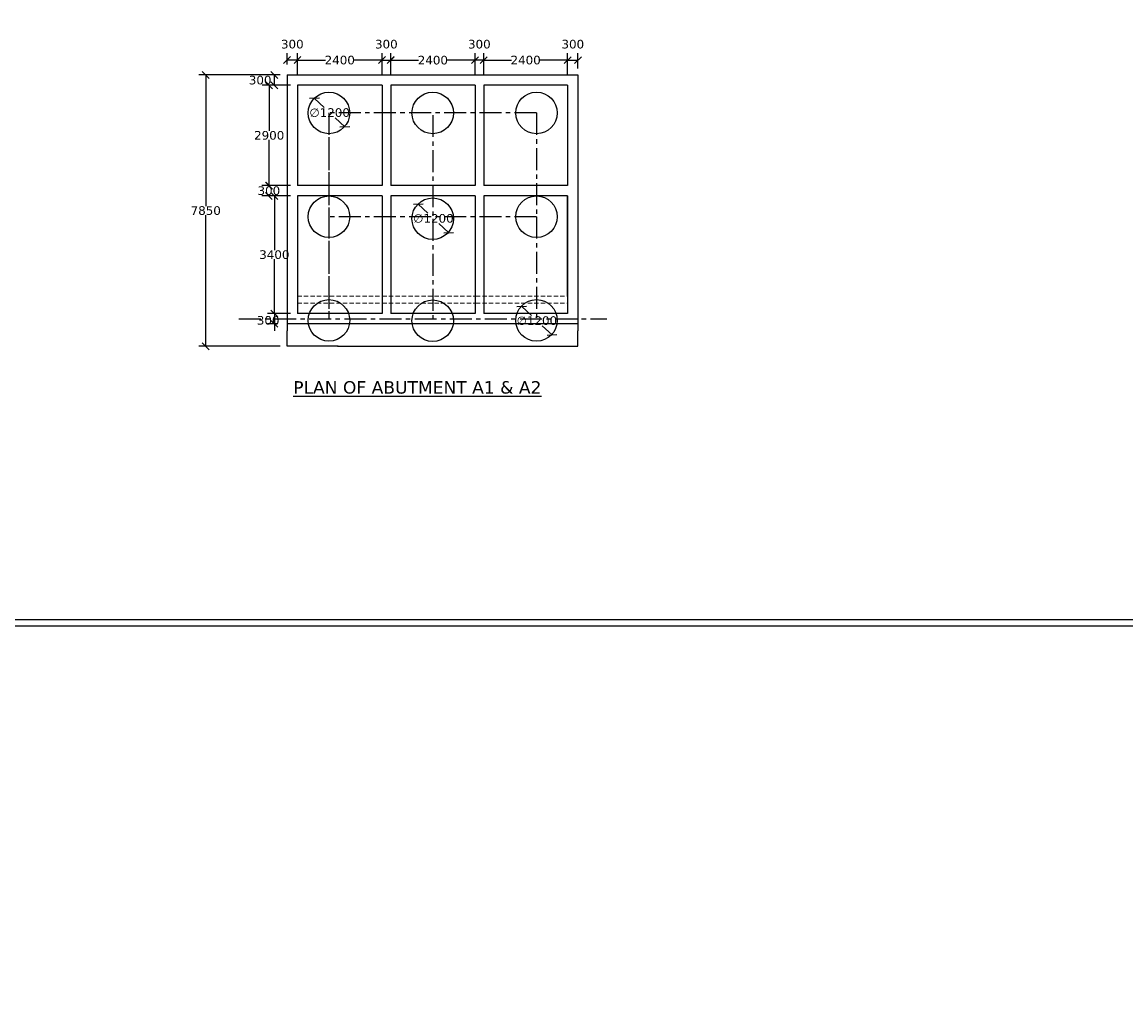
# Model space of a CAD drawing. Header units: millimetres. Extents: x -7746077780 to -3844657605, y -13315294818 to -6656873469.
# Tile 114 of 130: x -3871327096 to -3871295184, y -6657911807 to -6657883148. Entities that reach past the tile are written whole.
import ezdxf

# ---------------------------------------------------------------- set-up
doc = ezdxf.new("R2010")
doc.units = ezdxf.units.MM
doc.header["$MEASUREMENT"] = 0
doc.header["$PDMODE"] = 2
doc.linetypes.add('CENTER', pattern=[50.8, 31.75, -6.35, 6.35, -6.35])
doc.linetypes.add('HIDDEN', pattern=[0.375, 0.25, -0.125])
doc.layers.add('TEX', color=6, linetype='Continuous')
doc.layers.add('TEXT', color=7, linetype='Continuous')
doc.styles.get("Standard").update_dxf_attribs({"font": 'verdana.ttf', "height": 250})
doc.dimstyles.new('ISO-25', dxfattribs={"dimtxt": 250, "dimasz": 200, "dimexe": 200, "dimexo": 200, "dimgap": 0.02, "dimtad": 0, "dimtih": 1, "dimtoh": 1, "dimdec": 0, "dimdsep": 46, "dimtxsty": 'Standard', "dimblk": 'OBLIQUE', "dimcen": 150, "dimclrd": 1, "dimclre": 1, "dimclrt": 1, "dimadec": 0, "dimazin": 0, "dimtfac": 1, "dimtdec": 0, "dimtmove": 2, "dimatfit": 3, "dimldrblk": 'OBLIQUE', "dimfxl": 0, "dimarcsym": 0})

# ---------------------------------------------------------------- blocks, each defined once
blk = doc.blocks.new('_Oblique')
at = {"color": 0, "linetype": 'ByBlock', "lineweight": -2}
blk.add_line((-0.5, -0.5), (0.5, 0.5), dxfattribs=at)
blk = doc.blocks.new('*D906')
at = {"color": 1, "lineweight": -2, "ltscale": 20, "transparency": 16777216}
for p, q in [((-3871314001.399516, -6657884676.440735), (-3871314001.399516, -6657884048.759483)), ((-3871313751.399516, -6657884676.440735), (-3871313751.399516, -6657884048.759483)), ((-3871313751.399516, -6657884248.759483), (-3871314001.399516, -6657884248.759483))]:
    blk.add_line(p, q, dxfattribs=at)
at = {"layer": 'Defpoints', "color": 0, "ltscale": 20, "transparency": 16777216}
for p in [(-3871314001.399516, -6657884248.759483), (-3871314001.399516, -6657884876.440735), (-3871313751.399516, -6657884876.440735)]:
    blk.add_point(p, dxfattribs=at)
at = {"color": 1, "lineweight": -2, "ltscale": 20, "transparency": 16777216, "xscale": 200, "yscale": 200, "zscale": 200, "rotation": 180}
blk.add_blockref('_Oblique', (-3871314001.399516, -6657884248.759483), dxfattribs=at)
at = {"color": 1, "lineweight": -2, "ltscale": 20, "transparency": 16777216, "xscale": 200, "yscale": 200, "zscale": 200}
blk.add_blockref('_Oblique', (-3871313751.399516, -6657884248.759483), dxfattribs=at)
at = {"color": 1, "ltscale": 20, "transparency": 16777216, "insert": (-3871313876.399516, -6657883788.339812), "char_height": 250, "attachment_point": 5}
blk.add_mtext('300', dxfattribs=at)
blk = doc.blocks.new('*D907')
at = {"color": 1, "lineweight": -2, "ltscale": 20, "transparency": 16777216}
for p, q in [((-3871311324.402445, -6657884676.332483), (-3871311324.402445, -6657884048.52932)), ((-3871311024.474026, -6657884493.531038), (-3871311024.474026, -6657884048.52932)), ((-3871311324.402445, -6657884248.52932), (-3871311024.474026, -6657884248.52932))]:
    blk.add_line(p, q, dxfattribs=at)
at = {"layer": 'Defpoints', "color": 0, "ltscale": 20, "transparency": 16777216}
for p in [(-3871311024.474026, -6657884248.52932), (-3871311024.474026, -6657884693.531038), (-3871311324.402445, -6657884876.332483)]:
    blk.add_point(p, dxfattribs=at)
at = {"color": 1, "lineweight": -2, "ltscale": 20, "transparency": 16777216, "xscale": 200, "yscale": 200, "zscale": 200, "rotation": 180}
blk.add_blockref('_Oblique', (-3871311324.402445, -6657884248.52932), dxfattribs=at)
at = {"color": 1, "lineweight": -2, "ltscale": 20, "transparency": 16777216, "xscale": 200, "yscale": 200, "zscale": 200}
blk.add_blockref('_Oblique', (-3871311024.474026, -6657884248.52932), dxfattribs=at)
at = {"color": 1, "ltscale": 20, "transparency": 16777216, "insert": (-3871311174.438236, -6657883788.109649), "char_height": 250, "attachment_point": 5}
blk.add_mtext('300', dxfattribs=at)
blk = doc.blocks.new('*D908')
at = {"color": 1, "lineweight": -2, "ltscale": 20, "transparency": 16777216}
for p, q in [((-3871313751.399516, -6657884287.993662), (-3871313751.399516, -6657884048.438568)), ((-3871311324.402445, -6657884526.332483), (-3871311324.402445, -6657884048.438568)), ((-3871313751.399516, -6657884248.438568), (-3871312950.278267, -6657884248.438568)), ((-3871311324.402445, -6657884248.438568), (-3871312125.523694, -6657884248.438568))]:
    blk.add_line(p, q, dxfattribs=at)
at = {"layer": 'Defpoints', "color": 0, "ltscale": 20, "transparency": 16777216}
for p in [(-3871313751.399516, -6657884248.438568), (-3871313751.399516, -6657884487.993662), (-3871311324.402445, -6657884726.332483)]:
    blk.add_point(p, dxfattribs=at)
at = {"color": 1, "lineweight": -2, "ltscale": 20, "transparency": 16777216, "xscale": 200, "yscale": 200, "zscale": 200, "rotation": 180}
blk.add_blockref('_Oblique', (-3871313751.399516, -6657884248.438568), dxfattribs=at)
at = {"color": 1, "lineweight": -2, "ltscale": 20, "transparency": 16777216, "xscale": 200, "yscale": 200, "zscale": 200}
blk.add_blockref('_Oblique', (-3871311324.402445, -6657884248.438568), dxfattribs=at)
at = {"color": 1, "ltscale": 20, "transparency": 16777216, "insert": (-3871312537.90098, -6657884248.438568), "char_height": 250, "attachment_point": 5}
blk.add_mtext('2400', dxfattribs=at)
blk = doc.blocks.new('*D909')
at = {"color": 1, "lineweight": -2, "ltscale": 20, "transparency": 16777216}
for p, q in [((-3871316439.899514, -6657884476.440735), (-3871316439.899514, -6657884050.676151)), ((-3871314001.399516, -6657884476.440735), (-3871314001.399516, -6657884050.676151)), ((-3871316439.899514, -6657884250.676151), (-3871315633.026802, -6657884250.676151)), ((-3871314001.399516, -6657884250.676151), (-3871314808.272228, -6657884250.676151))]:
    blk.add_line(p, q, dxfattribs=at)
at = {"layer": 'Defpoints', "color": 0, "ltscale": 20, "transparency": 16777216}
for p in [(-3871316439.899514, -6657884250.676151), (-3871316439.899514, -6657884676.440735), (-3871314001.399516, -6657884676.440735)]:
    blk.add_point(p, dxfattribs=at)
at = {"color": 1, "lineweight": -2, "ltscale": 20, "transparency": 16777216, "xscale": 200, "yscale": 200, "zscale": 200, "rotation": 180}
blk.add_blockref('_Oblique', (-3871316439.899514, -6657884250.676151), dxfattribs=at)
at = {"color": 1, "lineweight": -2, "ltscale": 20, "transparency": 16777216, "xscale": 200, "yscale": 200, "zscale": 200}
blk.add_blockref('_Oblique', (-3871314001.399516, -6657884250.676151), dxfattribs=at)
at = {"color": 1, "ltscale": 20, "transparency": 16777216, "insert": (-3871315220.649515, -6657884250.676151), "char_height": 250, "attachment_point": 5}
blk.add_mtext('2400', dxfattribs=at)
blk = doc.blocks.new('*D910')
at = {"color": 1, "lineweight": -2, "ltscale": 20, "transparency": 16777216}
for p, q in [((-3871319433.475877, -6657884376.440735), (-3871319433.475877, -6657884048.169018)), ((-3871319133.475878, -6657884676.440735), (-3871319133.475878, -6657884048.169018)), ((-3871319133.475878, -6657884248.169018), (-3871319433.475877, -6657884248.169018))]:
    blk.add_line(p, q, dxfattribs=at)
at = {"layer": 'Defpoints', "color": 0, "ltscale": 20, "transparency": 16777216}
for p in [(-3871319433.475877, -6657884248.169018), (-3871319433.475877, -6657884576.440735), (-3871319133.475878, -6657884876.440735)]:
    blk.add_point(p, dxfattribs=at)
at = {"color": 1, "lineweight": -2, "ltscale": 20, "transparency": 16777216, "xscale": 200, "yscale": 200, "zscale": 200, "rotation": 180}
blk.add_blockref('_Oblique', (-3871319433.475877, -6657884248.169018), dxfattribs=at)
at = {"color": 1, "lineweight": -2, "ltscale": 20, "transparency": 16777216, "xscale": 200, "yscale": 200, "zscale": 200}
blk.add_blockref('_Oblique', (-3871319133.475878, -6657884248.169018), dxfattribs=at)
at = {"color": 1, "ltscale": 20, "transparency": 16777216, "insert": (-3871319283.475878, -6657883787.749347), "char_height": 250, "attachment_point": 5}
blk.add_mtext('300', dxfattribs=at)
blk = doc.blocks.new('*D911')
at = {"color": 1, "lineweight": -2, "ltscale": 20, "transparency": 16777216}
for p, q in [((-3871319802.679553, -6657891576.440589), (-3871319802.679553, -6657891376.440589)), ((-3871319333.475876, -6657891576.440589), (-3871320002.679553, -6657891576.440589)), ((-3871319802.679553, -6657891576.440589), (-3871319802.679553, -6657891876.440589)), ((-3871319703.464737, -6657891876.440589), (-3871320002.679553, -6657891876.440589)), ((-3871319802.679553, -6657891876.440589), (-3871319802.679553, -6657892076.440589))]:
    blk.add_line(p, q, dxfattribs=at)
at = {"layer": 'Defpoints', "color": 0, "ltscale": 20, "transparency": 16777216}
for p in [(-3871319133.475876, -6657891576.440589), (-3871319802.679553, -6657891876.440589), (-3871319503.464737, -6657891876.440589)]:
    blk.add_point(p, dxfattribs=at)
at = {"color": 1, "lineweight": -2, "ltscale": 20, "transparency": 16777216, "xscale": 200, "yscale": 200, "zscale": 200}
for p, rotation in [((-3871319802.679553, -6657891576.440589), 270), ((-3871319802.679553, -6657891876.440589), 90)]:
    blk.add_blockref('_Oblique', p, dxfattribs=dict(at, rotation=rotation))
at = {"color": 1, "ltscale": 20, "transparency": 16777216, "insert": (-3871319981.842911, -6657891776.440589), "char_height": 250, "attachment_point": 5}
blk.add_mtext('300', dxfattribs=at)
blk = doc.blocks.new('*D913')
at = {"color": 1, "lineweight": -2, "ltscale": 20, "transparency": 16777216}
for p, q in [((-3871316689.782868, -6657884676.440735), (-3871316689.782868, -6657884048.169018)), ((-3871316439.899514, -6657884676.440735), (-3871316439.899514, -6657884048.169018)), ((-3871316689.782868, -6657884248.169018), (-3871316439.899514, -6657884248.169018))]:
    blk.add_line(p, q, dxfattribs=at)
at = {"layer": 'Defpoints', "color": 0, "ltscale": 20, "transparency": 16777216}
for p in [(-3871316439.899514, -6657884248.169018), (-3871316689.782868, -6657884876.440735), (-3871316439.899514, -6657884876.440735)]:
    blk.add_point(p, dxfattribs=at)
at = {"color": 1, "lineweight": -2, "ltscale": 20, "transparency": 16777216, "xscale": 200, "yscale": 200, "zscale": 200, "rotation": 180}
blk.add_blockref('_Oblique', (-3871316689.782868, -6657884248.169018), dxfattribs=at)
at = {"color": 1, "lineweight": -2, "ltscale": 20, "transparency": 16777216, "xscale": 200, "yscale": 200, "zscale": 200}
blk.add_blockref('_Oblique', (-3871316439.899514, -6657884248.169018), dxfattribs=at)
at = {"color": 1, "ltscale": 20, "transparency": 16777216, "insert": (-3871316564.841191, -6657883787.749347), "char_height": 250, "attachment_point": 5}
blk.add_mtext('300', dxfattribs=at)
blk = doc.blocks.new('*D914')
at = {"color": 1, "lineweight": -2, "ltscale": 20, "transparency": 16777216}
for p, q in [((-3871319133.475878, -6657884676.440735), (-3871319133.475878, -6657884048.169018)), ((-3871316689.782868, -6657884476.440735), (-3871316689.782868, -6657884048.169018)), ((-3871319133.475878, -6657884248.169018), (-3871318324.00666, -6657884248.169018)), ((-3871316689.782868, -6657884248.169018), (-3871317499.252086, -6657884248.169018))]:
    blk.add_line(p, q, dxfattribs=at)
at = {"layer": 'Defpoints', "color": 0, "ltscale": 20, "transparency": 16777216}
for p in [(-3871319133.475878, -6657884248.169018), (-3871316689.782868, -6657884676.440735), (-3871319133.475878, -6657884876.440735)]:
    blk.add_point(p, dxfattribs=at)
at = {"color": 1, "lineweight": -2, "ltscale": 20, "transparency": 16777216, "xscale": 200, "yscale": 200, "zscale": 200, "rotation": 180}
blk.add_blockref('_Oblique', (-3871319133.475878, -6657884248.169018), dxfattribs=at)
at = {"color": 1, "lineweight": -2, "ltscale": 20, "transparency": 16777216, "xscale": 200, "yscale": 200, "zscale": 200}
blk.add_blockref('_Oblique', (-3871316689.782868, -6657884248.169018), dxfattribs=at)
at = {"color": 1, "ltscale": 20, "transparency": 16777216, "insert": (-3871317911.629373, -6657884248.169018), "char_height": 250, "attachment_point": 5}
blk.add_mtext('2400', dxfattribs=at)
blk = doc.blocks.new('*D915')
at = {"color": 1, "lineweight": -2, "ltscale": 20, "transparency": 16777216}
for p, q in [((-3871315643.135805, -6657888417.309158), (-3871315362.535718, -6657888679.076073)), ((-3871314765.672191, -6657889235.879622), (-3871315046.272269, -6657888974.112715))]:
    blk.add_line(p, q, dxfattribs=at)
at = {"layer": 'Defpoints', "color": 0, "ltscale": 20, "transparency": 16777216}
for p in [(-3871315643.135805, -6657888417.309158), (-3871314765.672191, -6657889235.879622)]:
    blk.add_point(p, dxfattribs=at)
at = {"color": 1, "lineweight": -2, "ltscale": 20, "transparency": 16777216, "xscale": 200, "yscale": 200, "zscale": 200}
for p, rotation in [((-3871315643.135805, -6657888417.309158), 136.9887416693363), ((-3871314765.672191, -6657889235.879622), 316.9887416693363)]:
    blk.add_blockref('_Oblique', p, dxfattribs=dict(at, rotation=rotation))
at = {"color": 1, "ltscale": 20, "transparency": 16777216, "insert": (-3871315204.403996, -6657888826.594394), "char_height": 250, "attachment_point": 5}
blk.add_mtext('∅1200', dxfattribs=at)
blk = doc.blocks.new('*D916')
at = {"color": 1, "lineweight": -2, "ltscale": 20, "transparency": 16777216}
for p, q in [((-3871312652.587586, -6657891375.220257), (-3871312371.98751, -6657891636.987165)), ((-3871311775.123977, -6657892193.790725), (-3871312055.724064, -6657891932.023808))]:
    blk.add_line(p, q, dxfattribs=at)
at = {"layer": 'Defpoints', "color": 0, "ltscale": 20, "transparency": 16777216}
for p in [(-3871312652.587586, -6657891375.220257), (-3871311775.123976, -6657892193.790724)]:
    blk.add_point(p, dxfattribs=at)
at = {"color": 1, "lineweight": -2, "ltscale": 20, "transparency": 16777216, "xscale": 200, "yscale": 200, "zscale": 200}
for p, rotation in [((-3871312652.587586, -6657891375.220257), 136.9887414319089), ((-3871311775.123976, -6657892193.790724), 316.9887414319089)]:
    blk.add_blockref('_Oblique', p, dxfattribs=dict(at, rotation=rotation))
at = {"color": 1, "ltscale": 20, "transparency": 16777216, "insert": (-3871312213.855784, -6657891784.505486), "char_height": 250, "attachment_point": 5}
blk.add_mtext('∅1200', dxfattribs=at)
blk = doc.blocks.new('*D799')
at = {"color": 1, "lineweight": -2, "ltscale": 20, "transparency": 16777216}
for p, q in [((-3871319770.122966, -6657884676.440735), (-3871320006.510675, -6657884676.440735)), ((-3871319806.510675, -6657884676.440735), (-3871319806.510675, -6657884976.440735)), ((-3871319470.122966, -6657884976.440735), (-3871320006.510675, -6657884976.440735))]:
    blk.add_line(p, q, dxfattribs=at)
at = {"layer": 'Defpoints', "color": 0, "ltscale": 20, "transparency": 16777216}
for p in [(-3871319570.122966, -6657884676.440735), (-3871319806.510675, -6657884976.440735), (-3871319270.122966, -6657884976.440735)]:
    blk.add_point(p, dxfattribs=at)
at = {"color": 1, "lineweight": -2, "ltscale": 20, "transparency": 16777216, "xscale": 200, "yscale": 200, "zscale": 200}
for p, rotation in [((-3871319806.510675, -6657884676.440735), 90), ((-3871319806.510675, -6657884976.440735), 270)]:
    blk.add_blockref('_Oblique', p, dxfattribs=dict(at, rotation=rotation))
at = {"color": 1, "ltscale": 20, "transparency": 16777216, "insert": (-3871320213.07039, -6657884827.678854), "char_height": 250, "attachment_point": 5}
blk.add_mtext('300', dxfattribs=at)
blk = doc.blocks.new('*D800')
at = {"color": 1, "lineweight": -2, "ltscale": 20, "transparency": 16777216}
for p, q in [((-3871318643.135801, -6657885357.977492), (-3871318362.535718, -6657885619.744407)), ((-3871317765.672195, -6657886176.547956), (-3871318046.272272, -6657885914.781049))]:
    blk.add_line(p, q, dxfattribs=at)
at = {"layer": 'Defpoints', "color": 0, "ltscale": 20, "transparency": 16777216}
for p in [(-3871318643.135801, -6657885357.977492), (-3871317765.672195, -6657886176.547957)]:
    blk.add_point(p, dxfattribs=at)
at = {"color": 1, "lineweight": -2, "ltscale": 20, "transparency": 16777216, "xscale": 200, "yscale": 200, "zscale": 200}
for p, rotation in [((-3871318643.135801, -6657885357.977492), 136.9887414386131), ((-3871317765.672195, -6657886176.547957), 316.9887414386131)]:
    blk.add_blockref('_Oblique', p, dxfattribs=dict(at, rotation=rotation))
at = {"color": 1, "ltscale": 20, "transparency": 16777216, "insert": (-3871318204.403992, -6657885767.262728), "char_height": 250, "attachment_point": 5}
blk.add_mtext('∅1200', dxfattribs=at)
blk = doc.blocks.new('*D1088')
at = {"layer": 'Defpoints', "color": 0, "ltscale": 30, "transparency": 16777216}
for p in [(-3871319133.475876, -6657884976.440735), (-3871319952.018431, -6657887876.092112), (-3871319133.475876, -6657887876.092112)]:
    blk.add_point(p, dxfattribs=at)
at = {"layer": 'TEX', "color": 1, "lineweight": -2, "ltscale": 30, "transparency": 16777216}
for p, q in [((-3871319333.475876, -6657884976.440735), (-3871320152.018431, -6657884976.440735)), ((-3871319952.018431, -6657884976.440735), (-3871319952.018431, -6657886296.041588)), ((-3871319952.018431, -6657887876.092112), (-3871319952.018431, -6657886556.491259)), ((-3871319333.475876, -6657887876.092112), (-3871320152.018431, -6657887876.092112))]:
    blk.add_line(p, q, dxfattribs=at)
at = {"layer": 'TEX', "color": 1, "lineweight": -2, "ltscale": 30, "transparency": 16777216, "xscale": 200, "yscale": 200, "zscale": 200}
for p, rotation in [((-3871319952.018431, -6657884976.440735), 90), ((-3871319952.018431, -6657887876.092112), 270)]:
    blk.add_blockref('_Oblique', p, dxfattribs=dict(at, rotation=rotation))
at = {"layer": 'TEX', "color": 1, "ltscale": 30, "transparency": 16777216, "insert": (-3871319952.01843, -6657886426.266424), "char_height": 250, "attachment_point": 5}
blk.add_mtext('2900', dxfattribs=at)
blk = doc.blocks.new('*D1089')
at = {"layer": 'Defpoints', "color": 0, "ltscale": 30, "transparency": 16777216}
for p in [(-3871319133.475876, -6657887876.092112), (-3871319961.818139, -6657888176.092112), (-3871319133.475876, -6657888176.092112)]:
    blk.add_point(p, dxfattribs=at)
at = {"layer": 'TEX', "color": 1, "lineweight": -2, "ltscale": 30, "transparency": 16777216}
for p, q in [((-3871319333.475876, -6657887876.092112), (-3871320161.818139, -6657887876.092112)), ((-3871319961.818139, -6657887876.092112), (-3871319961.818139, -6657887895.867276)), ((-3871319333.475876, -6657888176.092112), (-3871320161.818139, -6657888176.092112)), ((-3871319961.818139, -6657888176.092112), (-3871319961.818139, -6657888156.316947))]:
    blk.add_line(p, q, dxfattribs=at)
at = {"layer": 'TEX', "color": 1, "lineweight": -2, "ltscale": 30, "transparency": 16777216, "xscale": 200, "yscale": 200, "zscale": 200}
for p, rotation in [((-3871319961.818139, -6657887876.092112), 90), ((-3871319961.818139, -6657888176.092112), 270)]:
    blk.add_blockref('_Oblique', p, dxfattribs=dict(at, rotation=rotation))
at = {"layer": 'TEX', "color": 1, "ltscale": 30, "transparency": 16777216, "insert": (-3871319961.818138, -6657888026.092113), "char_height": 250, "attachment_point": 5}
blk.add_mtext('300', dxfattribs=at)
blk = doc.blocks.new('*D1090')
at = {"layer": 'Defpoints', "color": 0, "ltscale": 30, "transparency": 16777216}
for p in [(-3871319133.475879, -6657888176.092113), (-3871319802.679553, -6657891576.440589), (-3871319133.475879, -6657891576.440589)]:
    blk.add_point(p, dxfattribs=at)
at = {"layer": 'TEX', "color": 1, "lineweight": -2, "ltscale": 30, "transparency": 16777216}
for p, q in [((-3871319333.475879, -6657888176.092113), (-3871320002.679553, -6657888176.092113)), ((-3871319802.679553, -6657888176.092113), (-3871319802.679553, -6657889746.041515)), ((-3871319802.679553, -6657891576.440589), (-3871319802.679553, -6657890006.491186)), ((-3871319333.475879, -6657891576.440589), (-3871320002.679553, -6657891576.440589))]:
    blk.add_line(p, q, dxfattribs=at)
at = {"layer": 'TEX', "color": 1, "lineweight": -2, "ltscale": 30, "transparency": 16777216, "xscale": 200, "yscale": 200, "zscale": 200}
for p, rotation in [((-3871319802.679553, -6657888176.092113), 90), ((-3871319802.679553, -6657891576.440589), 270)]:
    blk.add_blockref('_Oblique', p, dxfattribs=dict(at, rotation=rotation))
at = {"layer": 'TEX', "color": 1, "ltscale": 30, "transparency": 16777216, "insert": (-3871319802.679552, -6657889876.266352), "char_height": 250, "attachment_point": 5}
blk.add_mtext('3400', dxfattribs=at)
blk = doc.blocks.new('*D1091')
at = {"layer": 'Defpoints', "color": 0, "ltscale": 30, "transparency": 16777216}
for p in [(-3871319433.475876, -6657884676.440735), (-3871321786.197169, -6657892526.440661), (-3871319433.475876, -6657892526.440661)]:
    blk.add_point(p, dxfattribs=at)
at = {"layer": 'TEX', "color": 1, "lineweight": -2, "ltscale": 30, "transparency": 16777216}
for p, q in [((-3871319633.475876, -6657884676.440735), (-3871321986.197169, -6657884676.440735)), ((-3871321786.197169, -6657884676.440735), (-3871321786.197169, -6657888470.712169)), ((-3871321786.197169, -6657892526.440661), (-3871321786.197169, -6657888732.169227)), ((-3871319633.475876, -6657892526.440661), (-3871321986.197169, -6657892526.440661))]:
    blk.add_line(p, q, dxfattribs=at)
at = {"layer": 'TEX', "color": 1, "lineweight": -2, "ltscale": 30, "transparency": 16777216, "xscale": 200, "yscale": 200, "zscale": 200}
for p, rotation in [((-3871321786.197169, -6657884676.440735), 90), ((-3871321786.197169, -6657892526.440661), 270)]:
    blk.add_blockref('_Oblique', p, dxfattribs=dict(at, rotation=rotation))
at = {"layer": 'TEX', "color": 1, "ltscale": 30, "transparency": 16777216, "insert": (-3871321786.197168, -6657888601.440699), "char_height": 250, "attachment_point": 5}
blk.add_mtext('7850', dxfattribs=at)

msp = doc.modelspace()

# ---------------------------------------------------------------- linework, layer by layer
at = {"ltscale": 20}
for p, q in [((-3871319433.475876, -6657884676.440735), (-3871319433.475876, -6657889026.440588)), ((-3871311026.399512, -6657884676.440735), (-3871311026.399508, -6657892076.44059)), ((-3871319761.347974, -6657884976.440735), (-3871320075.284023, -6657884976.440735)), ((-3871319133.475876, -6657884976.440735), (-3871319133.475876, -6657887876.092112)), ((-3871316689.899514, -6657884976.440735), (-3871316689.899508, -6657887876.092112)), ((-3871316439.899514, -6657884976.440735), (-3871316439.899509, -6657887876.092112)), ((-3871314001.399516, -6657884976.440735), (-3871314001.39951, -6657887876.092112)), ((-3871313751.399516, -6657884976.440735), (-3871313751.399509, -6657887876.092112)), ((-3871311326.399512, -6657884976.440735), (-3871311326.39951, -6657887876.092112)), ((-3871316689.899508, -6657887876.092112), (-3871319133.475876, -6657887876.092112)), ((-3871314001.39951, -6657887876.092112), (-3871316439.899509, -6657887876.092112)), ((-3871311326.39951, -6657887876.092112), (-3871313751.399509, -6657887876.092112)), ((-3871316688.845265, -6657888176.092112), (-3871319133.475878, -6657888176.092112)), ((-3871319133.475878, -6657888176.092112), (-3871319133.475876, -6657891576.440589)), ((-3871316688.845264, -6657888176.092112), (-3871316688.845263, -6657891576.440589)), ((-3871314001.399514, -6657888176.092112), (-3871316438.899512, -6657888176.092112)), ((-3871316438.899512, -6657888176.092112), (-3871316438.899512, -6657891576.440589)), ((-3871314001.399514, -6657888176.092112), (-3871314001.39951, -6657891576.440588)), ((-3871311326.39951, -6657888176.092112), (-3871313751.399514, -6657888176.092112)), ((-3871313751.399514, -6657888176.092112), (-3871313751.39951, -6657891576.440588)), ((-3871311326.39951, -6657888176.092112), (-3871311326.399508, -6657891576.440588)), ((-3871319433.475876, -6657889026.440587), (-3871319433.475876, -6657892076.440588)), ((-3871316663.845263, -6657889026.440589), (-3871316676.375876, -6657889026.440589)), ((-3871316663.845263, -6657889226.440589), (-3871316676.375876, -6657889226.440589)), ((-3871316688.845263, -6657891576.440589), (-3871319133.475876, -6657891576.440589)), ((-3871314001.39951, -6657891576.440588), (-3871316438.899512, -6657891576.440589)), ((-3871311326.399508, -6657891576.440588), (-3871313751.39951, -6657891576.440588)), ((-3871311026.39951, -6657891876.440588), (-3871319433.475876, -6657891876.440589)), ((-3871317974.474024, -6657892526.44066), (-3871312474.474024, -6657892526.440661))]:
    msp.add_line(p, q, dxfattribs=at)
for points in [[(-3871317954.474026, -6657892526.440661), (-3871319433.475876, -6657892526.440661), (-3871319433.475876, -6657892076.092125)], [(-3871312494.474022, -6657892526.440661), (-3871311026.399508, -6657892526.440661), (-3871311026.399508, -6657892076.092125)]]:
    msp.add_lwpolyline(points, dxfattribs=at)
for centre, radius in [((-3871318224.474023, -6657885776.440735), 599.999999), ((-3871315224.474023, -6657885776.440735), 599.999999), ((-3871312224.474024, -6657885776.440735), 599.999999), ((-3871318224.474024, -6657888776.440661), 599.999999), ((-3871315224.474025, -6657888835.772397), 600), ((-3871312224.474024, -6657888776.440661), 599.999999), ((-3871318224.474024, -6657891776.440588), 600), ((-3871315224.474026, -6657891785.439827), 600), ((-3871312224.474024, -6657891776.440588), 600)]:
    msp.add_circle(centre, radius, dxfattribs=at)
at = {"layer": 'TEX', "color": 0, "ltscale": 20}
for p, q in [((-3871319433.475876, -6657884676.440735), (-3871311026.399512, -6657884676.440735)), ((-3871316689.899514, -6657884976.440735), (-3871319133.475877, -6657884976.440735)), ((-3871314001.399515, -6657884976.440735), (-3871316439.899513, -6657884976.440735)), ((-3871311326.399512, -6657884976.440735), (-3871313751.399516, -6657884976.440735)), ((-3871311326.39951, -6657891076.092112), (-3871311326.39951, -6657888176.092112))]:
    msp.add_line(p, q, dxfattribs=at)
at = {"layer": 'TEX', "color": 4, "linetype": 'CENTER', "ltscale": 20}
for p, q in [((-3871318224.474025, -6657885776.440735), (-3871318224.474024, -6657888776.440661)), ((-3871312224.474024, -6657885776.440735), (-3871318224.474025, -6657885776.440735)), ((-3871312224.474024, -6657885776.440735), (-3871312224.474026, -6657888776.440661)), ((-3871315224.474025, -6657885835.77247), (-3871315224.474025, -6657888776.440661)), ((-3871318224.474024, -6657886476.440662), (-3871318224.474024, -6657888776.440661)), ((-3871318224.474025, -6657888776.440661), (-3871318224.474024, -6657891726.440589)), ((-3871312224.474024, -6657888776.440661), (-3871318224.474025, -6657888776.440661)), ((-3871315224.474025, -6657888835.772397), (-3871315224.474025, -6657891726.440588)), ((-3871312224.474024, -6657888776.440661), (-3871312224.474026, -6657891726.440589)), ((-3871318224.474024, -6657889476.440589), (-3871318224.474024, -6657891726.440589)), ((-3871320826.001536, -6657891726.440589), (-3871310193.251894, -6657891726.440589))]:
    msp.add_line(p, q, dxfattribs=at)
at = {"layer": 'TEX', "color": 7, "ltscale": 30}
for points in [[(-3871201363.69097, -6657900618.349594), (-3871350021.212526, -6657900618.349594), (-3871350021.212526, -6657817308.787552), (-3871201363.69097, -6657817308.787552)], [(-3871201573.69097, -6657900438.349594), (-3871349784.811294, -6657900438.349594), (-3871349784.811294, -6657817718.349594), (-3871201573.69097, -6657817718.349594)]]:
    msp.add_lwpolyline(points, close=True, dxfattribs=at)
at = {"layer": 'TEXT', "color": 2, "linetype": 'HIDDEN', "lineweight": 13, "ltscale": 500}
for p, q in [((-3871319133.475876, -6657891076.09212), (-3871316676.375876, -6657891076.092115)), ((-3871316676.375876, -6657891076.092115), (-3871313976.39951, -6657891076.092114)), ((-3871313976.39951, -6657891076.092114), (-3871311326.39951, -6657891076.092112)), ((-3871319133.475876, -6657891276.092118), (-3871316676.375876, -6657891276.092114)), ((-3871316676.375876, -6657891276.092114), (-3871313976.39951, -6657891276.092113)), ((-3871313976.39951, -6657891276.092113), (-3871311326.39951, -6657891276.09211))]:
    msp.add_line(p, q, dxfattribs=at)

# ---------------------------------------------------------------- texts
at = {"layer": 'TEX', "char_height": 360, "width": 51867.66901822, "attachment_point": 1}
for insert in [(-3871720407.093441, -6657861796.297498), (-3871977977.093441, -6657866156.297498)]:
    msp.add_mtext('{\\H1.4583x;\\LNOTES\\l :-\\P}\\P01. TYPE OF BRIDGE ^I^I         - HIGH LEVEL BRIDGE\\P\\P\\P02. LENGTH OF BRIDGE ^I         - 280.000 M. ( 14SPAN @ 20.000 M EACH C/C) \\P\\P\\P03. OVERALL WIDTH ^I^I         - 8.400 M.\\P\\P\\P04. CLEAR WIDTH^I^I         - 7.500 M.\\P\\P\\P05. FORMATION LEVEL^I^I         - R.L. 104.785 M.\\P\\P\\P06. HIGHEST FLOOD LEVEL^I         - R.L. 101.210 M.\\P\\P\\P07.LOWEST    BED  LEVEL              - R.L. 96.510 M.\\P\\P\\P08.SOFFIT LEVEL            ^I         - R.L. 102.710 M.\\P\\P \\P09.CATCHMENT AREA^I^I         - 569.000 SQ. KM.\\P\\P\\P10. DESIGN VELOCITY^I^I         - 2.870 M/SEC.\\P\\P\\P11. DESIGN DISCHARGE^I         - 2868.167 CUMEC.              \\P\\P\\P12.TYPE OF FOUNDATION^I         -  PILE FOUNDATION.\\P\\P\\P13.FOUNDATION LEVEL^I         - AS PER SHOWN IN DRAWING.\\P\\P\\P14. TYPE OF SUB-STRUCTURE        - PIER              - R.C.C. SOLID CIRCULAR PIER\\P^I^I^I^I^I^IABUTMENT - BOX TYPE\\P\\P15. TYPE OF SUPER STRUCTURE    - R.C.C. T - BEAM  SLAB \\P\\P\\P16. TYPE OF BEARING^I^I         - POT -  PTFE  BEARING\\P\\P\\P17. DESIGN LOADING{\\C1;^I                   }-  ONE LANE OF  CLASS 70R OR TWO LANES \\P^I^I^I^I^I^I FOR CLASS A{\\C1;\\P                                                                \\P}18. SBC FOR ABUTMENT/PIER        - 45 T/M².  \\P\\P\\P19. SBC FOR RETURN^I^I         - 20 T/M².  \\P\\P\\P20. WEARING COAT                           - MASTIC ASHPHALT 75 MM THICK. \\P\\pi-1080,l9717.8,t9717.8;(^IB.C. 50MM+ MASTIC ASPHALT 20MM)\\P\\pi0,l0,tz;\\P21. RAILING  - R.C.C. CRASH BARRIER AS PER STD.DRAWING.\\P\\P\\P21. APPROACH SLAB - R.C.C. STRUCTURAL AS PER APPROVED DRAWING.\\P\\P\\P22. EXPANSION JOINT - STRIPSEAL TYPE EXPANSION JOINT.\\P\\P\\P23. NAME PLATE,   DRAINAGE SPOUT ETC. AS PER MORT&H \\P^I^I^I   SPECIFICATION.\\P\\P                               ', dxfattribs=dict(at, insert=insert))
at = {"layer": 'TEXT', "color": 191, "insert": (-3871319257.227089, -6657893533.738847), "char_height": 360, "width": 10824.42797009, "attachment_point": 1}
msp.add_mtext('{\\LPLAN OF ABUTMENT A1 & A2}', dxfattribs=at)

# ---------------------------------------------------------------- dimensions: what is measured, and where the dimension line sits
at = {"ltscale": 20}
for base, p1, p2, picture, middle in [((-3871319433.475877, -6657884248.169018), (-3871319133.475878, -6657884876.440735), (-3871319433.475877, -6657884576.440735), '*D910', (-3871319283.475878, -6657883787.749347)), ((-3871311024.474026, -6657884248.52932), (-3871311324.402445, -6657884876.332483), (-3871311024.474026, -6657884693.531038), '*D907', (-3871311174.438236, -6657883788.109649))]:
    dim = msp.add_linear_dim(base=base, p1=p1, p2=p2, dimstyle='ISO-25', dxfattribs=at)
    dim.commit()
    dim.dimension.update_dxf_attribs({"geometry": picture, "text_midpoint": middle})
for base, p1, p2, text, picture, middle in [((-3871316439.899514, -6657884248.169018), (-3871316689.782868, -6657884876.440735), (-3871316439.899514, -6657884876.440735), '300', '*D913', (-3871316564.841191, -6657883787.749347)), ((-3871314001.399516, -6657884248.759483), (-3871313751.399516, -6657884876.440735), (-3871314001.399516, -6657884876.440735), '300', '*D906', (-3871313876.399516, -6657883788.339812)), ((-3871319133.475878, -6657884248.169018), (-3871316689.782868, -6657884676.440735), (-3871319133.475878, -6657884876.440735), '2400', '*D914', (-3871317911.629373, -6657884248.169018)), ((-3871316439.899514, -6657884250.676151), (-3871314001.399516, -6657884676.440735), (-3871316439.899514, -6657884676.440735), '2400', '*D909', (-3871315220.649515, -6657884250.676151)), ((-3871313751.399516, -6657884248.438568), (-3871311324.402445, -6657884726.332483), (-3871313751.399516, -6657884487.993662), '2400', '*D908', (-3871312537.90098, -6657884248.438568))]:
    dim = msp.add_linear_dim(base=base, p1=p1, p2=p2, text=text, dimstyle='ISO-25', dxfattribs=at)
    dim.commit()
    dim.dimension.update_dxf_attribs({"geometry": picture, "text_midpoint": middle})
for base, p1, p2, picture, middle in [((-3871319806.510675, -6657884976.440735), (-3871319570.122966, -6657884676.440735), (-3871319270.122966, -6657884976.440735), '*D799', (-3871320213.07039, -6657884827.678854)), ((-3871319802.679553, -6657891876.440589), (-3871319133.475876, -6657891576.440589), (-3871319503.464737, -6657891876.440589), '*D911', (-3871319981.842911, -6657891776.440589))]:
    dim = msp.add_linear_dim(base=base, p1=p1, p2=p2, angle=270, dimstyle='ISO-25', dxfattribs=at)
    dim.commit()
    dim.dimension.update_dxf_attribs({"geometry": picture, "text_midpoint": middle, "dimtype": 160})
for p1, p2, picture, middle in [((-3871318643.135801, -6657885357.977492), (-3871317765.672195, -6657886176.547957), '*D800', (-3871318204.403992, -6657885767.262728)), ((-3871315643.135805, -6657888417.309158), (-3871314765.672191, -6657889235.879622), '*D915', (-3871315204.403996, -6657888826.594394)), ((-3871312652.587586, -6657891375.220257), (-3871311775.123976, -6657892193.790724), '*D916', (-3871312213.855784, -6657891784.505486))]:
    dim = msp.add_diameter_dim_2p(p1=p1, p2=p2, dimstyle='ISO-25', dxfattribs=at)
    dim.commit()
    dim.dimension.update_dxf_attribs({"geometry": picture, "text_midpoint": middle, "dimtype": 163})
at = {"layer": 'TEX', "color": 7, "ltscale": 30}
for base, p1, p2, picture, middle in [((-3871321786.197169, -6657892526.440661), (-3871319433.475876, -6657884676.440735), (-3871319433.475876, -6657892526.440661), '*D1091', (-3871321786.197168, -6657888601.440699)), ((-3871319952.018431, -6657887876.092112), (-3871319133.475876, -6657884976.440735), (-3871319133.475876, -6657887876.092112), '*D1088', (-3871319952.01843, -6657886426.266424)), ((-3871319961.818139, -6657888176.092112), (-3871319133.475876, -6657887876.092112), (-3871319133.475876, -6657888176.092112), '*D1089', (-3871319961.818138, -6657888026.092113)), ((-3871319802.679553, -6657891576.440589), (-3871319133.475879, -6657888176.092113), (-3871319133.475879, -6657891576.440589), '*D1090', (-3871319802.679552, -6657889876.266352))]:
    dim = msp.add_linear_dim(base=base, p1=p1, p2=p2, angle=90, dimstyle='ISO-25', override={"dimfxl": 240}, dxfattribs=at)
    dim.commit()
    dim.dimension.update_dxf_attribs({"geometry": picture, "text_midpoint": middle})

doc.saveas('drawing.dxf')
